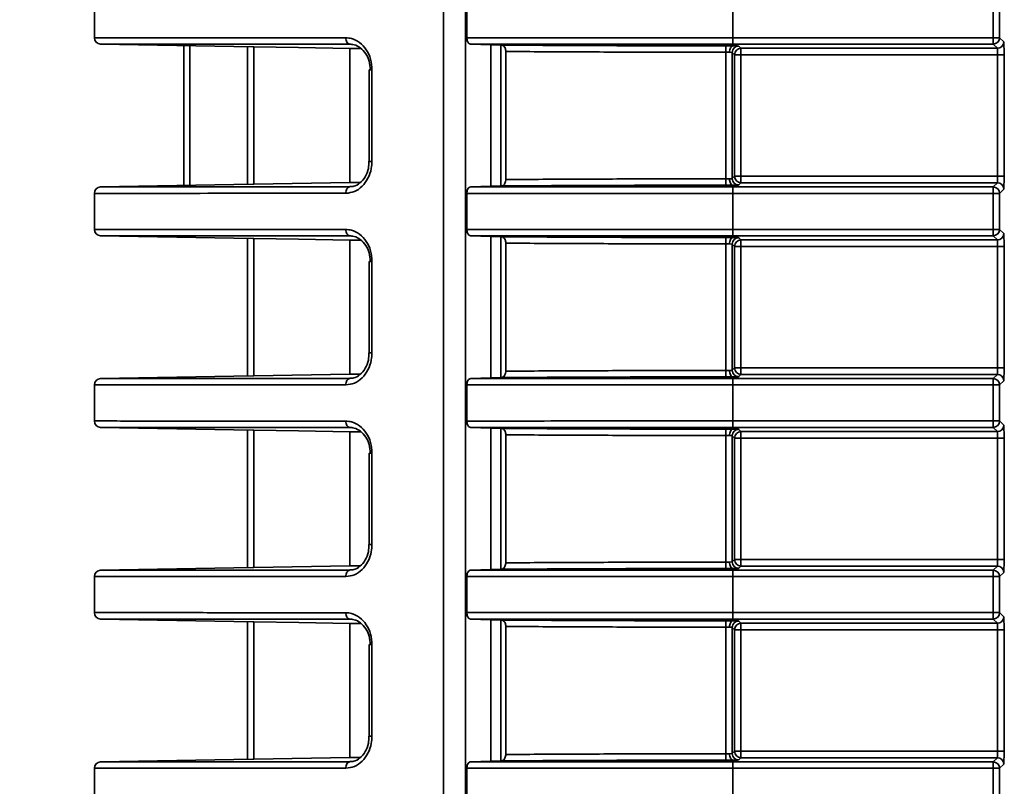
# Model space of a CAD drawing. Header units: millimetres. Extents: x 0 to 1118, y 0 to 864.
# Tile 53 of 250: x 77 to 86, y 480 to 488. Entities that reach past the tile are written whole.
import ezdxf

# ---------------------------------------------------------------- set-up
doc = ezdxf.new("R2010")
doc.units = ezdxf.units.MM
doc.styles.add('SLDTEXTSTYLE0', font='TXT', dxfattribs={"width": 0.605})
doc.dimstyles.new('SLDDIMSTYLE3', dxfattribs={"dimtxt": 4.233333, "dimasz": 4.572, "dimexe": 0, "dimexo": 0.0625, "dimgap": 1.058333, "dimtad": 0, "dimtih": 1, "dimtoh": 1, "dimdec": 1, "dimlfac": 4, "dimrnd": 1e-09, "dimzin": 4, "dimdsep": 46, "dimtxsty": 'SLDTEXTSTYLE0', "dimsah": 1, "dimcen": 0.09, "dimadec": 0, "dimazin": 1, "dimtfac": 1, "dimtofl": 0, "dimtmove": 0, "dimatfit": 3, "dimfxl": 1, "dimfrac": 2, "dimtolj": 1, "dimtzin": 12, "dimarcsym": 0})

# ---------------------------------------------------------------- blocks, each defined once
blk = doc.blocks.new('_D_12')
at = {"color": 7, "linetype": 'Continuous', "lineweight": 0}
for p, q in [((156.1682, 534.5674), (154.7129, 534.5674)), ((154.7129, 534.5674), (154.7129, 528.0704)), ((167.4864, 534.5674), (168.9416, 534.5674)), ((168.9416, 534.5674), (168.9416, 528.0704)), ((77.2975, 503.3869), (77.2975, 532.9191)), ((231.805, 451.8289), (231.805, 532.9191)), ((77.2975, 531.3189), (137.7365, 531.3189)), ((231.805, 531.3189), (171.366, 531.3189)), ((154.7129, 528.0704), (156.1682, 528.0704)), ((168.9416, 528.0704), (167.4864, 528.0704))]:
    blk.add_line(p, q, dxfattribs=at)
at = {"color": 7, "linetype": 'Continuous', "lineweight": 18}
for points in [[(77.2975, 531.3189), (81.8695, 530.5569), (81.8695, 532.0809)], [(231.805, 531.3189), (227.233, 532.0809), (227.233, 530.5569)]]:
    blk.add_solid(points, dxfattribs=at)
at = {"color": 7, "linetype": 'Continuous', "lineweight": 18, "char_height": 4.23333, "attachment_point": 1, "style": 'SLDTEXTSTYLE0'}
for s, insert in [('618.0', (138.7057, 533.5274)), ('24.3', (156.1682, 533.5274))]:
    blk.add_mtext(s, dxfattribs=dict(at, insert=insert))
blk = doc.blocks.new('_D_13')
at = {"color": 7, "linetype": 'Continuous', "lineweight": 0}
for p, q in [((85.0436, 497.0242), (48.5948, 497.0242)), ((50.195, 497.0242), (50.195, 476.8678)), ((57.7944, 475.8977), (56.3392, 475.8977)), ((56.3392, 475.8977), (56.3392, 469.4007)), ((65.8789, 475.8977), (67.3341, 475.8977)), ((67.3341, 475.8977), (67.3341, 469.4007)), ((56.3392, 469.4007), (57.7944, 469.4007)), ((67.3341, 469.4007), (65.8789, 469.4007)), ((50.195, 448.2742), (50.195, 468.4306)), ((85.0436, 448.2742), (48.5948, 448.2742))]:
    blk.add_line(p, q, dxfattribs=at)
at = {"color": 7, "linetype": 'Continuous', "lineweight": 18}
for points in [[(50.195, 497.0242), (49.433, 492.4522), (50.957, 492.4522)], [(50.195, 448.2742), (50.957, 452.8462), (49.433, 452.8462)]]:
    blk.add_solid(points, dxfattribs=at)
at = {"color": 7, "linetype": 'Continuous', "lineweight": 18, "char_height": 4.23333, "attachment_point": 1, "style": 'SLDTEXTSTYLE0'}
for s, insert in [('3X', (31.6006, 474.8578)), ('195.0', (40.3319, 474.8578)), ('7.7', (57.7944, 474.8578))]:
    blk.add_mtext(s, dxfattribs=dict(at, insert=insert))

msp = doc.modelspace()

# ---------------------------------------------------------------- linework, layer by layer
at = {"color": 7, "linetype": 'Continuous', "lineweight": 35}
for p, q in [((80.7147, 501.7867), (80.7147, 445.8492)), ((80.9298, 445.8361), (80.9298, 501.0976)), ((77.2975, 487.4731), (77.2975, 487.8253)), ((80.9427, 487.473), (80.9427, 487.8254)), ((83.5475, 487.8253), (83.5475, 487.4731)), ((86.0946, 487.4731), (86.0946, 487.8253)), ((86.1571, 487.8253), (86.1571, 487.4731)), ((83.5475, 487.4106), (83.5475, 487.4731)), ((83.5475, 487.4731), (86.0946, 487.4731)), ((86.0946, 487.4106), (86.0946, 487.4731)), ((86.0946, 487.4731), (86.1571, 487.4731)), ((86.1571, 487.4731), (86.1986, 487.4316)), ((77.3589, 487.4106), (78.8484, 487.3846)), ((78.7975, 486.0379), (78.7975, 487.3855)), ((78.8484, 487.3846), (78.8589, 487.3844)), ((78.8589, 487.3844), (78.8589, 486.039)), ((79.9061, 487.3673), (79.7975, 487.3681)), ((79.7975, 487.3681), (79.7975, 486.0553)), ((80.9785, 487.4105), (81.2811, 487.4008)), ((81.1777, 486.0193), (81.1777, 487.4041)), ((81.2768, 487.4009), (81.2768, 486.0225)), ((81.3241, 486.0854), (81.3241, 487.338)), ((83.4788, 487.3933), (83.4788, 487.3309)), ((83.5475, 487.4106), (83.5475, 487.393)), ((86.0946, 487.4106), (83.5475, 487.4106)), ((83.6038, 487.3912), (83.6259, 487.3691)), ((83.6259, 487.3691), (86.1361, 487.3691)), ((83.6259, 487.3066), (83.6259, 487.3691)), ((86.1361, 487.3691), (86.0946, 487.4106)), ((83.4788, 486.0925), (83.4788, 487.3309)), ((83.5413, 487.3287), (83.5413, 486.0947)), ((83.5634, 487.3066), (83.5413, 487.3287)), ((83.5634, 486.1168), (83.5634, 487.3066)), ((83.6259, 487.3066), (83.5634, 487.3066)), ((83.6259, 487.3066), (83.6259, 486.1168)), ((86.1383, 487.3066), (83.6259, 487.3066)), ((86.2008, 487.3066), (86.1383, 487.3066)), ((86.1383, 486.1168), (86.1383, 487.3066)), ((86.2008, 487.3066), (86.2008, 486.1168)), ((79.9874, 487.1599), (79.9874, 486.2634)), ((79.9874, 487.1599), (80.0145, 487.1599)), ((80.0145, 487.1599), (80.0145, 486.2634)), ((79.9874, 486.2634), (80.0145, 486.2634)), ((83.4788, 486.0301), (83.4788, 486.0925)), ((83.5413, 486.0947), (83.5634, 486.1168)), ((83.6259, 486.1168), (83.5634, 486.1168)), ((83.6259, 486.0543), (83.6259, 486.1168)), ((83.6259, 486.1168), (86.1383, 486.1168)), ((86.2008, 486.1168), (86.1383, 486.1168)), ((78.8484, 486.0388), (77.3589, 486.0128)), ((78.8589, 486.039), (78.8484, 486.0388)), ((79.7975, 486.0553), (78.8589, 486.039)), ((81.2811, 486.0226), (80.9785, 486.0129)), ((83.5475, 486.0304), (83.5475, 486.0128)), ((83.5475, 485.9503), (83.5475, 486.0128)), ((83.5475, 486.0128), (86.0946, 486.0128)), ((83.6259, 486.0543), (83.6038, 486.0322)), ((86.1361, 486.0543), (83.6259, 486.0543)), ((86.0946, 486.0128), (86.1361, 486.0543)), ((86.0946, 485.9503), (86.0946, 486.0128)), ((86.1986, 485.9918), (86.1571, 485.9503)), ((77.2975, 485.5981), (77.2975, 485.9503)), ((80.9427, 485.598), (80.9427, 485.9504)), ((83.5475, 485.9503), (83.5475, 485.5981)), ((86.0946, 485.9503), (83.5475, 485.9503)), ((86.0946, 485.5981), (86.0946, 485.9503)), ((86.0946, 485.9503), (86.1571, 485.9503)), ((86.1571, 485.9503), (86.1571, 485.5981)), ((77.3589, 485.5356), (78.8484, 485.5096)), ((78.7975, 484.1629), (78.7975, 485.5105)), ((78.8484, 485.5096), (78.8589, 485.5094)), ((78.8589, 485.5094), (78.8589, 484.164)), ((80.9785, 485.5355), (81.2811, 485.5258)), ((81.1777, 484.1443), (81.1777, 485.5291)), ((81.2768, 485.5259), (81.2768, 484.1475)), ((83.4788, 485.5183), (83.4788, 485.4559)), ((83.5475, 485.5356), (83.5475, 485.5981)), ((83.5475, 485.5981), (86.0946, 485.5981)), ((83.5475, 485.5356), (83.5475, 485.518)), ((86.0946, 485.5356), (83.5475, 485.5356)), ((83.6038, 485.5162), (83.6259, 485.4941)), ((86.0946, 485.5356), (86.0946, 485.5981)), ((86.0946, 485.5981), (86.1571, 485.5981)), ((86.1361, 485.4941), (86.0946, 485.5356)), ((86.1571, 485.5981), (86.1986, 485.5566)), ((79.9061, 485.4923), (79.7975, 485.4931)), ((79.7975, 485.4931), (79.7975, 484.1803)), ((81.3241, 484.2104), (81.3241, 485.463)), ((83.4788, 484.2175), (83.4788, 485.4559)), ((83.5413, 485.4537), (83.5413, 484.2197)), ((83.5634, 485.4316), (83.5413, 485.4537)), ((83.5634, 484.2418), (83.5634, 485.4316)), ((83.6259, 485.4316), (83.5634, 485.4316)), ((83.6259, 485.4941), (86.1361, 485.4941)), ((83.6259, 485.4316), (83.6259, 485.4941)), ((86.1383, 485.4316), (83.6259, 485.4316)), ((83.6259, 485.4316), (83.6259, 484.2418)), ((86.2008, 485.4316), (86.1383, 485.4316)), ((86.1383, 484.2418), (86.1383, 485.4316)), ((86.2008, 485.4316), (86.2008, 484.2418)), ((79.9874, 485.2849), (79.9874, 484.3884)), ((79.9874, 485.2849), (80.0145, 485.2849)), ((80.0145, 485.2849), (80.0145, 484.3884)), ((79.9874, 484.3884), (80.0145, 484.3884)), ((78.8484, 484.1638), (77.3589, 484.1378)), ((78.8589, 484.164), (78.8484, 484.1638)), ((79.7975, 484.1803), (78.8589, 484.164)), ((83.4788, 484.1551), (83.4788, 484.2175)), ((83.5413, 484.2197), (83.5634, 484.2418)), ((83.5475, 484.1554), (83.5475, 484.1378)), ((83.6259, 484.2418), (83.5634, 484.2418)), ((83.6259, 484.1793), (83.6038, 484.1572)), ((83.6259, 484.1793), (83.6259, 484.2418)), ((83.6259, 484.2418), (86.1383, 484.2418)), ((86.1361, 484.1793), (83.6259, 484.1793)), ((86.0946, 484.1378), (86.1361, 484.1793)), ((86.2008, 484.2418), (86.1383, 484.2418)), ((77.2975, 483.7231), (77.2975, 484.0753)), ((80.9427, 483.723), (80.9427, 484.0754)), ((81.2811, 484.1476), (80.9785, 484.1379)), ((83.5475, 484.0753), (83.5475, 484.1378)), ((83.5475, 484.1378), (86.0946, 484.1378)), ((83.5475, 484.0753), (83.5475, 483.7231)), ((86.0946, 484.0753), (83.5475, 484.0753)), ((86.0946, 484.0753), (86.0946, 484.1378)), ((86.0946, 483.7231), (86.0946, 484.0753)), ((86.0946, 484.0753), (86.1571, 484.0753)), ((86.1986, 484.1168), (86.1571, 484.0753)), ((86.1571, 484.0753), (86.1571, 483.7231)), ((83.5475, 483.6606), (83.5475, 483.7231)), ((83.5475, 483.7231), (86.0946, 483.7231)), ((86.0946, 483.6606), (86.0946, 483.7231)), ((86.0946, 483.7231), (86.1571, 483.7231)), ((86.1571, 483.7231), (86.1986, 483.6816)), ((77.3589, 483.6606), (78.8484, 483.6346)), ((78.7975, 482.2879), (78.7975, 483.6355)), ((78.8484, 483.6346), (78.8589, 483.6344)), ((78.8589, 483.6344), (78.8589, 482.289)), ((79.9061, 483.6173), (79.7975, 483.6181)), ((79.7975, 483.6181), (79.7975, 482.3053)), ((80.9785, 483.6605), (81.2811, 483.6508)), ((81.1777, 482.2693), (81.1777, 483.6541)), ((81.2768, 483.6509), (81.2768, 482.2725)), ((81.3241, 482.3354), (81.3241, 483.588)), ((83.4788, 483.6433), (83.4788, 483.5809)), ((83.4788, 482.3425), (83.4788, 483.5809)), ((83.5413, 483.5787), (83.5413, 482.3447)), ((83.5634, 483.5566), (83.5413, 483.5787)), ((83.5475, 483.6606), (83.5475, 483.643)), ((86.0946, 483.6606), (83.5475, 483.6606)), ((83.6038, 483.6412), (83.6259, 483.6191)), ((83.6259, 483.6191), (86.1361, 483.6191)), ((83.6259, 483.5566), (83.6259, 483.6191)), ((86.1361, 483.6191), (86.0946, 483.6606)), ((83.5634, 482.3668), (83.5634, 483.5566)), ((83.6259, 483.5566), (83.5634, 483.5566)), ((83.6259, 483.5566), (83.6259, 482.3668)), ((86.1383, 483.5566), (83.6259, 483.5566)), ((86.2008, 483.5566), (86.1383, 483.5566)), ((86.1383, 482.3668), (86.1383, 483.5566)), ((86.2008, 483.5566), (86.2008, 482.3668)), ((79.9874, 483.4099), (79.9874, 482.5134)), ((79.9874, 483.4099), (80.0145, 483.4099)), ((80.0145, 483.4099), (80.0145, 482.5134)), ((79.9874, 482.5134), (80.0145, 482.5134)), ((83.4788, 482.2801), (83.4788, 482.3425)), ((83.5413, 482.3447), (83.5634, 482.3668)), ((83.6259, 482.3668), (83.5634, 482.3668)), ((83.6259, 482.3043), (83.6259, 482.3668)), ((83.6259, 482.3668), (86.1383, 482.3668)), ((86.2008, 482.3668), (86.1383, 482.3668)), ((78.8484, 482.2888), (77.3589, 482.2628)), ((78.8589, 482.289), (78.8484, 482.2888)), ((79.7975, 482.3053), (78.8589, 482.289)), ((81.2811, 482.2726), (80.9785, 482.2629)), ((83.5475, 482.2804), (83.5475, 482.2628)), ((83.5475, 482.2003), (83.5475, 482.2628)), ((83.5475, 482.2628), (86.0946, 482.2628)), ((83.6259, 482.3043), (83.6038, 482.2822)), ((86.1361, 482.3043), (83.6259, 482.3043)), ((86.0946, 482.2628), (86.1361, 482.3043)), ((86.0946, 482.2003), (86.0946, 482.2628)), ((86.1986, 482.2418), (86.1571, 482.2003)), ((77.2975, 481.8481), (77.2975, 482.2003)), ((80.9427, 481.848), (80.9427, 482.2004)), ((83.5475, 482.2003), (83.5475, 481.8481)), ((86.0946, 482.2003), (83.5475, 482.2003)), ((86.0946, 481.8481), (86.0946, 482.2003)), ((86.0946, 482.2003), (86.1571, 482.2003)), ((86.1571, 482.2003), (86.1571, 481.8481)), ((83.5475, 481.7856), (83.5475, 481.8481)), ((83.5475, 481.8481), (86.0946, 481.8481)), ((86.0946, 481.7856), (86.0946, 481.8481)), ((86.0946, 481.8481), (86.1571, 481.8481)), ((86.1571, 481.8481), (86.1986, 481.8066)), ((77.3589, 481.7856), (78.8484, 481.7596)), ((78.7975, 480.4129), (78.7975, 481.7605)), ((78.8484, 481.7596), (78.8589, 481.7594)), ((78.8589, 481.7594), (78.8589, 480.414)), ((80.9785, 481.7855), (81.2811, 481.7758)), ((81.1777, 480.3943), (81.1777, 481.7791)), ((81.2768, 481.7759), (81.2768, 480.3975)), ((83.4788, 481.7683), (83.4788, 481.7059)), ((83.5475, 481.7856), (83.5475, 481.768)), ((86.0946, 481.7856), (83.5475, 481.7856)), ((83.6038, 481.7662), (83.6259, 481.7441)), ((86.1361, 481.7441), (86.0946, 481.7856)), ((79.9061, 481.7423), (79.7975, 481.7431)), ((79.7975, 481.7431), (79.7975, 480.4303)), ((81.3241, 480.4604), (81.3241, 481.713)), ((83.4788, 480.4675), (83.4788, 481.7059)), ((83.5413, 481.7037), (83.5413, 480.4697)), ((83.5634, 481.6816), (83.5413, 481.7037)), ((83.5634, 480.4918), (83.5634, 481.6816)), ((83.6259, 481.6816), (83.5634, 481.6816)), ((83.6259, 481.7441), (86.1361, 481.7441)), ((83.6259, 481.6816), (83.6259, 481.7441)), ((86.1383, 481.6816), (83.6259, 481.6816)), ((83.6259, 481.6816), (83.6259, 480.4918)), ((86.2008, 481.6816), (86.1383, 481.6816)), ((86.1383, 480.4918), (86.1383, 481.6816)), ((86.2008, 481.6816), (86.2008, 480.4918)), ((79.9874, 481.5349), (79.9874, 480.6384)), ((79.9874, 481.5349), (80.0145, 481.5349)), ((80.0145, 481.5349), (80.0145, 480.6384)), ((79.9874, 480.6384), (80.0145, 480.6384)), ((78.8484, 480.4138), (77.3589, 480.3878)), ((78.8589, 480.414), (78.8484, 480.4138)), ((79.7975, 480.4303), (78.8589, 480.414)), ((81.2811, 480.3976), (80.9785, 480.3879)), ((83.4788, 480.4051), (83.4788, 480.4675)), ((83.5413, 480.4697), (83.5634, 480.4918)), ((83.5475, 480.4054), (83.5475, 480.3878)), ((83.6259, 480.4918), (83.5634, 480.4918)), ((83.6259, 480.4293), (83.6038, 480.4072)), ((83.6259, 480.4293), (83.6259, 480.4918)), ((83.6259, 480.4918), (86.1383, 480.4918)), ((86.1361, 480.4293), (83.6259, 480.4293)), ((86.0946, 480.3878), (86.1361, 480.4293)), ((86.2008, 480.4918), (86.1383, 480.4918)), ((77.2975, 479.9731), (77.2975, 480.3253)), ((80.9427, 479.973), (80.9427, 480.3254)), ((83.5475, 480.3253), (83.5475, 480.3878)), ((83.5475, 480.3878), (86.0946, 480.3878)), ((83.5475, 480.3253), (83.5475, 479.9731)), ((86.0946, 480.3253), (83.5475, 480.3253)), ((86.0946, 480.3253), (86.0946, 480.3878)), ((86.0946, 479.9731), (86.0946, 480.3253)), ((86.0946, 480.3253), (86.1571, 480.3253)), ((86.1986, 480.3668), (86.1571, 480.3253)), ((86.1571, 480.3253), (86.1571, 479.9731))]:
    msp.add_line(p, q, dxfattribs=at)
at = {"color": 7, "linetype": 'Continuous', "lineweight": 35, "flags": 128}
for points in [[(79.7959, 487.41), (79.7887, 487.4115), (79.7817, 487.4152), (79.7754, 487.4211), (79.7698, 487.4289), (79.7653, 487.4383), (79.7619, 487.4489), (79.7598, 487.4605), (79.7591, 487.4724)], [(78.8589, 487.3844), (79.2967, 487.3768), (79.7975, 487.3681)], [(83.5475, 487.393), (83.5409, 487.3916), (83.5345, 487.388), (83.5286, 487.3821), (83.5234, 487.3744), (83.5191, 487.3649), (83.5159, 487.3542), (83.5139, 487.3426), (83.5132, 487.3305)], [(83.5475, 486.0304), (83.5409, 486.0318), (83.5345, 486.0354), (83.5286, 486.0413), (83.5234, 486.049), (83.5191, 486.0585), (83.5159, 486.0692), (83.5139, 486.0808), (83.5132, 486.0929)], [(79.7959, 486.0134), (79.7887, 486.0119), (79.7817, 486.0082), (79.7754, 486.0023), (79.7698, 485.9945), (79.7653, 485.9851), (79.7619, 485.9745), (79.7598, 485.9629), (79.7591, 485.951)], [(78.8589, 485.5094), (79.2967, 485.5018), (79.7975, 485.4931)], [(79.7959, 485.535), (79.7887, 485.5365), (79.7817, 485.5402), (79.7754, 485.5461), (79.7698, 485.5539), (79.7653, 485.5633), (79.7619, 485.5739), (79.7598, 485.5855), (79.7591, 485.5974)], [(83.5475, 485.518), (83.5409, 485.5166), (83.5345, 485.513), (83.5286, 485.5071), (83.5234, 485.4994), (83.5191, 485.4899), (83.5159, 485.4792), (83.5139, 485.4676), (83.5132, 485.4555)], [(83.5475, 484.1554), (83.5409, 484.1568), (83.5345, 484.1604), (83.5286, 484.1663), (83.5234, 484.174), (83.5191, 484.1835), (83.5159, 484.1942), (83.5139, 484.2058), (83.5132, 484.2179)], [(79.7959, 484.1384), (79.7887, 484.1369), (79.7817, 484.1332), (79.7754, 484.1273), (79.7698, 484.1195), (79.7653, 484.1101), (79.7619, 484.0995), (79.7598, 484.0879), (79.7591, 484.076)], [(79.7959, 483.66), (79.7887, 483.6615), (79.7817, 483.6652), (79.7754, 483.6711), (79.7698, 483.6789), (79.7653, 483.6883), (79.7619, 483.6989), (79.7598, 483.7105), (79.7591, 483.7224)], [(78.8589, 483.6344), (79.2967, 483.6268), (79.7975, 483.6181)], [(83.5475, 483.643), (83.5409, 483.6416), (83.5345, 483.638), (83.5286, 483.6321), (83.5234, 483.6244), (83.5191, 483.6149), (83.5159, 483.6042), (83.5139, 483.5926), (83.5132, 483.5805)], [(83.5475, 482.2804), (83.5409, 482.2818), (83.5345, 482.2854), (83.5286, 482.2913), (83.5234, 482.299), (83.5191, 482.3085), (83.5159, 482.3192), (83.5139, 482.3308), (83.5132, 482.3429)], [(79.7959, 482.2634), (79.7887, 482.2619), (79.7817, 482.2582), (79.7754, 482.2523), (79.7698, 482.2445), (79.7653, 482.2351), (79.7619, 482.2245), (79.7598, 482.2129), (79.7591, 482.201)], [(79.7959, 481.785), (79.7887, 481.7865), (79.7817, 481.7902), (79.7754, 481.7961), (79.7698, 481.8039), (79.7653, 481.8133), (79.7619, 481.8239), (79.7598, 481.8355), (79.7591, 481.8474)], [(78.8589, 481.7594), (79.2973, 481.7518), (79.7975, 481.7431)], [(83.5475, 481.768), (83.5409, 481.7666), (83.5345, 481.763), (83.5286, 481.7571), (83.5234, 481.7494), (83.5191, 481.7399), (83.5159, 481.7292), (83.5139, 481.7176), (83.5132, 481.7055)], [(83.5475, 480.4054), (83.5409, 480.4068), (83.5345, 480.4104), (83.5286, 480.4163), (83.5234, 480.424), (83.5191, 480.4335), (83.5159, 480.4442), (83.5139, 480.4558), (83.5132, 480.4679)], [(79.7959, 480.3884), (79.7887, 480.3869), (79.7817, 480.3832), (79.7754, 480.3773), (79.7698, 480.3695), (79.7653, 480.3601), (79.7619, 480.3495), (79.7598, 480.3379), (79.7591, 480.326)]]:
    msp.add_lwpolyline(points, dxfattribs=at)
at = {"color": 7, "linetype": 'Continuous', "lineweight": 35}
for centre, start, end in [((77.36, 487.4731), 180, 269), ((86.0946, 487.4731), 270.02044, 359.97956), ((86.1361, 487.4316), 270.02044, 359.97956), ((83.6038, 487.3287), 90.02044, 179.97956), ((83.6259, 487.3066), 90.02044, 179.97956), ((83.6038, 486.0947), 180.02044, 269.97956), ((83.6259, 486.1168), 180.02044, 269.97956), ((77.36, 485.9503), 91, 180), ((86.0946, 485.9503), 0.02044, 89.97956), ((86.1361, 485.9918), 0.02044, 89.97956), ((77.36, 485.5981), 180, 269), ((83.6038, 485.4537), 90.02044, 179.97956), ((86.0946, 485.5981), 270.02044, 359.97956), ((86.1361, 485.5566), 270.02044, 359.97956), ((83.6259, 485.4316), 90.02044, 179.97956), ((83.6038, 484.2197), 180.02044, 269.97956), ((83.6259, 484.2418), 180.02044, 269.97956), ((86.1361, 484.1168), 0.02044, 89.97956), ((77.36, 484.0753), 91, 180), ((86.0946, 484.0753), 0.02044, 89.97956), ((77.36, 483.7231), 180, 269), ((86.0946, 483.7231), 270.02044, 359.97956), ((86.1361, 483.6816), 270.02044, 359.97956), ((83.6038, 483.5787), 90.02044, 179.97956), ((83.6259, 483.5566), 90.02044, 179.97956), ((83.6038, 482.3447), 180.02044, 269.97956), ((83.6259, 482.3668), 180.02044, 269.97956), ((77.36, 482.2003), 91, 180), ((86.0946, 482.2003), 0.02044, 89.97956), ((86.1361, 482.2418), 0.02044, 89.97956), ((77.36, 481.8481), 180, 269), ((86.0946, 481.8481), 270.02044, 359.97956), ((83.6038, 481.7037), 90.02044, 179.97956), ((86.1361, 481.8066), 270.02044, 359.97956), ((83.6259, 481.6816), 90.02044, 179.97956), ((83.6038, 480.4697), 180.02044, 269.97956), ((83.6259, 480.4918), 180.02044, 269.97956), ((86.1361, 480.3668), 0.02044, 89.97956), ((77.36, 480.3253), 91, 180), ((86.0946, 480.3253), 0.02044, 89.97956)]:
    msp.add_arc(centre, 0.0625, start, end, dxfattribs=at)
for centre, major_axis, ratio, start_param, end_param in [((86.1986, 487.3066), (0, 0.125), 0.017455, 4.712389, 6.265732), ((83.4788, 487.3912), (0.125, 0), 0.017455, 0.017453, 0.98898), ((86.1361, 487.3066), (0, 0.0625), 0.03491, 4.712389, 6.265732), ((83.4788, 487.3287), (0.0625, 0), 0.03491, 0.017453, 0.98898), ((83.4788, 486.0947), (0.0625, 0), 0.03491, 5.294205, 6.265732), ((86.1361, 486.1168), (0, 0.0625), 0.03491, 3.159046, 4.712389), ((86.1986, 486.1168), (0, 0.125), 0.017455, 3.159046, 4.712389), ((83.4788, 486.0322), (0.125, 0), 0.017455, 5.294205, 6.265732), ((83.4788, 485.5162), (0.125, 0), 0.017455, 0.017453, 0.98898), ((86.1986, 485.4316), (0, 0.125), 0.017455, 4.712389, 6.265732), ((83.4788, 485.4537), (0.0625, 0), 0.03491, 0.017453, 0.98898), ((86.1361, 485.4316), (0, 0.0625), 0.03491, 4.712389, 6.265732), ((83.4788, 484.2197), (0.0625, 0), 0.03491, 5.294205, 6.265732), ((83.4788, 484.1572), (0.125, 0), 0.017455, 5.294205, 6.265732), ((86.1361, 484.2418), (0, 0.0625), 0.03491, 3.159046, 4.712389), ((86.1986, 484.2418), (0, 0.125), 0.017455, 3.159046, 4.712389), ((86.1986, 483.5566), (0, 0.125), 0.017455, 4.712389, 6.265732), ((83.4788, 483.5787), (0.0625, 0), 0.03491, 0.017453, 0.98898), ((83.4788, 483.6412), (0.125, 0), 0.017455, 0.017453, 0.98898), ((86.1361, 483.5566), (0, 0.0625), 0.03491, 4.712389, 6.265732), ((83.4788, 482.3447), (0.0625, 0), 0.03491, 5.294205, 6.265732), ((86.1361, 482.3668), (0, 0.0625), 0.03491, 3.159046, 4.712389), ((86.1986, 482.3668), (0, 0.125), 0.017455, 3.159046, 4.712389), ((83.4788, 482.2822), (0.125, 0), 0.017455, 5.294205, 6.265732), ((83.4788, 481.7662), (0.125, 0), 0.017455, 0.017453, 0.98898), ((86.1986, 481.6816), (0, 0.125), 0.017455, 4.712389, 6.265732), ((83.4788, 481.7037), (0.0625, 0), 0.03491, 0.017453, 0.98898), ((86.1361, 481.6816), (0, 0.0625), 0.03491, 4.712389, 6.265732), ((83.4788, 480.4697), (0.0625, 0), 0.03491, 5.294205, 6.265732), ((83.4788, 480.4072), (0.125, 0), 0.017455, 5.294205, 6.265732), ((86.1361, 480.4918), (0, 0.0625), 0.03491, 3.159046, 4.712389), ((86.1986, 480.4918), (0, 0.125), 0.017455, 3.159046, 4.712389)]:
    msp.add_ellipse(centre, major_axis=major_axis, ratio=ratio, start_param=start_param, end_param=end_param, dxfattribs=at)
for points, knots in [([(77.2975, 487.4731), (77.3135, 487.4731), (77.3459, 487.4731), (77.6088, 487.4731), (78.0293, 487.473), (78.5629, 487.4729), (79.1481, 487.4727), (79.5544, 487.4725), (79.7591, 487.4724)], [0, 0, 0, 0, 0.176962, 0.35883, 0.539613, 0.725638, 0.861726, 1, 1, 1, 1]), ([(79.7591, 487.4724), (79.7775, 487.4709), (79.8241, 487.4671), (79.8956, 487.4299), (79.961, 487.3593), (80.0059, 487.2655), (80.0117, 487.1951), (80.0145, 487.1599)], [0, 0, 0, 0, 0.141134, 0.356492, 0.571563, 0.786006, 1, 1, 1, 1]), ([(80.9427, 487.473), (81.0323, 487.473), (81.4385, 487.4731), (82.0873, 487.4731), (82.8751, 487.4731), (83.3264, 487.4731), (83.5475, 487.4731)], [0, 0, 0, 0, 0.109375, 0.495956, 0.753142, 1, 1, 1, 1]), ([(80.9785, 487.4105), (80.9744, 487.4114), (80.9661, 487.4131), (80.9552, 487.4245), (80.9471, 487.4409), (80.9432, 487.4582), (80.9429, 487.4691), (80.9427, 487.473)], [0, 0, 0, 0, 0.221869, 0.443802, 0.663872, 0.880404, 1, 1, 1, 1]), ([(79.7959, 487.41), (79.5949, 487.4101), (79.1928, 487.4102), (78.6158, 487.4104), (78.0874, 487.4105), (77.6676, 487.4106), (77.4163, 487.4106), (77.3589, 487.4106), (77.3589, 487.4106), (77.3589, 487.4106)], [0, 0, 0, 0, 0.137189, 0.274379, 0.45778, 0.641182, 0.82059, 0.999997, 1, 1, 1, 1]), ([(78.1725, 486.027), (78.1725, 486.0727), (78.1725, 486.164), (78.1725, 486.334), (78.1725, 486.5181), (78.1725, 486.7116), (78.1725, 486.9052), (78.1725, 487.0893), (78.1725, 487.2594), (78.1725, 487.3507), (78.1725, 487.3964)], [0, 0, 0, 0, 0.1251998, 0.2499901, 0.3750364, 0.4999986, 0.6248389, 0.7500071, 0.8747384, 1, 1, 1, 1]), ([(79.9987, 487.1599), (79.9963, 487.1881), (79.9915, 487.2443), (79.9557, 487.3193), (79.9037, 487.3759), (79.8471, 487.4057), (79.8104, 487.4088), (79.7959, 487.41)], [0, 0, 0, 0, 0.215032, 0.430055, 0.644976, 0.859537, 1, 1, 1, 1]), ([(83.5475, 487.4106), (83.5475, 487.4106), (83.3287, 487.4106), (82.8816, 487.4106), (82.1017, 487.4106), (81.4628, 487.4106), (81.0638, 487.4105), (80.9785, 487.4105)], [0, 0, 0, 0, 0.000006, 0.247902, 0.506176, 0.894395, 1, 1, 1, 1]), ([(81.2811, 487.4008), (81.3313, 487.4004), (81.6089, 487.3986), (82.114, 487.396), (82.7964, 487.3938), (83.2513, 487.3935), (83.4788, 487.3933)], [0, 0, 0, 0, 0.068438, 0.378955, 0.689476, 1, 1, 1, 1]), ([(81.3241, 487.338), (81.3238, 487.3441), (81.323, 487.3563), (81.3174, 487.3728), (81.3088, 487.3867), (81.2965, 487.3979), (81.2866, 487.3997), (81.2811, 487.4008)], [0, 0, 0, 0, 0.169955, 0.339424, 0.520668, 0.733557, 1, 1, 1, 1]), ([(83.4788, 487.3309), (83.2513, 487.331), (82.7963, 487.3314), (82.1137, 487.3335), (81.623, 487.336), (81.3598, 487.3377), (81.3241, 487.338)], [0, 0, 0, 0, 0.316778, 0.633556, 0.950335, 1, 1, 1, 1]), ([(83.4788, 487.3933), (83.4929, 487.3933), (83.5171, 487.3933), (83.539, 487.3931), (83.5475, 487.393), (83.5475, 487.393)], [0, 0, 0, 0, 0.579226, 0.999793, 1, 1, 1, 1]), ([(83.5132, 487.3305), (83.5087, 487.3306), (83.4981, 487.3308), (83.4859, 487.3308), (83.4788, 487.3309)], [0, 0, 0, 0, 0.420785, 1, 1, 1, 1]), ([(80.0145, 486.2634), (80.0133, 486.2402), (80.01, 486.1819), (79.9787, 486.094), (79.9203, 486.0149), (79.8438, 485.9613), (79.7874, 485.9544), (79.7591, 485.951)], [0, 0, 0, 0, 0.141717, 0.35566, 0.569846, 0.784702, 1, 1, 1, 1]), ([(79.985, 486.2637), (79.9844, 486.2404), (79.9832, 486.1863), (79.9508, 486.1095), (79.8988, 486.0482), (79.8436, 486.0153), (79.8099, 486.0173), (79.7971, 486.0181)], [0, 0, 0, 0, 0.17217, 0.398404, 0.626012, 0.857061, 1, 1, 1, 1]), ([(81.2811, 486.0226), (81.2872, 486.0239), (81.2983, 486.0261), (81.3116, 486.0398), (81.3203, 486.0572), (81.3238, 486.0733), (81.3241, 486.0829), (81.3241, 486.0854)], [0, 0, 0, 0, 0.294984, 0.534487, 0.731863, 0.930369, 1, 1, 1, 1]), ([(81.3241, 486.0854), (81.3598, 486.0856), (81.623, 486.0874), (82.1137, 486.0899), (82.7963, 486.092), (83.2513, 486.0924), (83.4788, 486.0925)], [0, 0, 0, 0, 0.049665, 0.366444, 0.683222, 1, 1, 1, 1]), ([(83.4788, 486.0925), (83.4839, 486.0926), (83.4961, 486.0926), (83.5069, 486.0928), (83.5132, 486.0929)], [0, 0, 0, 0, 0.420744, 1, 1, 1, 1]), ([(77.3589, 486.0128), (77.3589, 486.0128), (77.3589, 486.0128), (77.4163, 486.0128), (77.6676, 486.0128), (78.0874, 486.0129), (78.6158, 486.013), (79.1928, 486.0132), (79.5949, 486.0133), (79.7959, 486.0134)], [0, 0, 0, 0, 0.000003, 0.17941, 0.358818, 0.54222, 0.725621, 0.862811, 1, 1, 1, 1]), ([(79.9003, 486.0561), (79.8836, 486.0559), (79.8099, 486.0554), (79.8029, 486.0554), (79.7975, 486.0553)], [0, 0, 0, 0, 0.226634, 1, 1, 1, 1]), ([(80.9427, 485.9504), (80.9431, 485.9573), (80.9439, 485.9712), (80.9501, 485.9897), (80.9591, 486.0039), (80.9692, 486.0115), (80.9759, 486.0125), (80.9785, 486.0129)], [0, 0, 0, 0, 0.2129082, 0.425763, 0.6401537, 0.8578794, 1, 1, 1, 1]), ([(80.9785, 486.0129), (81.0638, 486.0129), (81.4628, 486.0128), (82.1017, 486.0128), (82.8816, 486.0128), (83.3287, 486.0128), (83.5475, 486.0128), (83.5475, 486.0128)], [0, 0, 0, 0, 0.105605, 0.493824, 0.752098, 0.999994, 1, 1, 1, 1]), ([(83.4788, 486.0301), (83.2513, 486.0299), (82.7964, 486.0295), (82.114, 486.0274), (81.6089, 486.0248), (81.3313, 486.023), (81.2811, 486.0226)], [0, 0, 0, 0, 0.310524, 0.621045, 0.931562, 1, 1, 1, 1]), ([(83.5475, 486.0304), (83.5475, 486.0304), (83.5358, 486.0303), (83.5132, 486.0301), (83.489, 486.0301), (83.4788, 486.0301)], [0, 0, 0, 0, 0.000207, 0.579247, 1, 1, 1, 1]), ([(79.7591, 485.951), (79.5575, 485.9509), (79.1512, 485.9507), (78.5719, 485.9505), (78.0342, 485.9504), (77.6151, 485.9503), (77.3475, 485.9503), (77.3143, 485.9503), (77.2975, 485.9503)], [0, 0, 0, 0, 0.136087, 0.274362, 0.455144, 0.64117, 0.818132, 1, 1, 1, 1]), ([(83.5475, 485.9503), (83.3264, 485.9503), (82.8751, 485.9503), (82.0873, 485.9503), (81.4385, 485.9503), (81.0323, 485.9504), (80.9427, 485.9504)], [0, 0, 0, 0, 0.246858, 0.504044, 0.890625, 1, 1, 1, 1]), ([(77.2975, 485.5981), (77.3135, 485.5981), (77.3459, 485.5981), (77.6088, 485.5981), (78.0293, 485.598), (78.5629, 485.5979), (79.1481, 485.5977), (79.5544, 485.5975), (79.7591, 485.5974)], [0, 0, 0, 0, 0.176962, 0.35883, 0.539613, 0.725638, 0.861726, 1, 1, 1, 1]), ([(79.7959, 485.535), (79.5949, 485.5351), (79.1928, 485.5352), (78.6158, 485.5354), (78.0874, 485.5355), (77.6676, 485.5356), (77.4163, 485.5356), (77.3589, 485.5356), (77.3589, 485.5356), (77.3589, 485.5356)], [0, 0, 0, 0, 0.137189, 0.274379, 0.45778, 0.641182, 0.82059, 0.999997, 1, 1, 1, 1]), ([(79.7591, 485.5974), (79.7775, 485.5959), (79.8241, 485.5921), (79.8956, 485.5549), (79.961, 485.4843), (80.0059, 485.3905), (80.0117, 485.3201), (80.0145, 485.2849)], [0, 0, 0, 0, 0.141134, 0.356492, 0.571563, 0.786006, 1, 1, 1, 1]), ([(79.9987, 485.2849), (79.9963, 485.3131), (79.9915, 485.3693), (79.9557, 485.4443), (79.9037, 485.5009), (79.8471, 485.5307), (79.8104, 485.5338), (79.7959, 485.535)], [0, 0, 0, 0, 0.215032, 0.430055, 0.644976, 0.859537, 1, 1, 1, 1]), ([(80.9427, 485.598), (81.0323, 485.598), (81.4385, 485.5981), (82.0873, 485.5981), (82.8751, 485.5981), (83.3264, 485.5981), (83.5475, 485.5981)], [0, 0, 0, 0, 0.109375, 0.495956, 0.753142, 1, 1, 1, 1]), ([(80.9785, 485.5355), (80.9744, 485.5364), (80.9661, 485.5381), (80.9552, 485.5495), (80.9471, 485.5659), (80.9432, 485.5832), (80.9429, 485.5941), (80.9427, 485.598)], [0, 0, 0, 0, 0.221869, 0.443802, 0.663872, 0.880404, 1, 1, 1, 1]), ([(83.5475, 485.5356), (83.5475, 485.5356), (83.3287, 485.5356), (82.8816, 485.5356), (82.1017, 485.5356), (81.4628, 485.5356), (81.0638, 485.5355), (80.9785, 485.5355)], [0, 0, 0, 0, 0.0000057, 0.2479024, 0.5061761, 0.8943954, 1, 1, 1, 1]), ([(81.2811, 485.5258), (81.3313, 485.5254), (81.6089, 485.5236), (82.114, 485.521), (82.7964, 485.5188), (83.2513, 485.5185), (83.4788, 485.5183)], [0, 0, 0, 0, 0.068438, 0.378955, 0.689476, 1, 1, 1, 1]), ([(81.3241, 485.463), (81.3238, 485.4691), (81.323, 485.4813), (81.3174, 485.4978), (81.3088, 485.5117), (81.2965, 485.5229), (81.2866, 485.5247), (81.2811, 485.5258)], [0, 0, 0, 0, 0.169955, 0.339424, 0.520668, 0.733557, 1, 1, 1, 1]), ([(83.4788, 485.5183), (83.4929, 485.5183), (83.5171, 485.5183), (83.539, 485.5181), (83.5475, 485.518), (83.5475, 485.518)], [0, 0, 0, 0, 0.579226, 0.999793, 1, 1, 1, 1]), ([(83.4788, 485.4559), (83.2513, 485.456), (82.7963, 485.4564), (82.1137, 485.4585), (81.623, 485.461), (81.3598, 485.4627), (81.3241, 485.463)], [0, 0, 0, 0, 0.316778, 0.633556, 0.950335, 1, 1, 1, 1]), ([(83.5132, 485.4555), (83.5087, 485.4556), (83.4981, 485.4558), (83.4859, 485.4558), (83.4788, 485.4559)], [0, 0, 0, 0, 0.420785, 1, 1, 1, 1]), ([(80.0145, 484.3884), (80.0133, 484.3652), (80.01, 484.3069), (79.9787, 484.219), (79.9203, 484.1399), (79.8438, 484.0863), (79.7874, 484.0794), (79.7591, 484.076)], [0, 0, 0, 0, 0.141717, 0.35566, 0.569846, 0.784702, 1, 1, 1, 1]), ([(79.985, 484.3887), (79.9844, 484.3654), (79.9832, 484.3113), (79.9508, 484.2345), (79.8988, 484.1732), (79.8436, 484.1403), (79.8099, 484.1423), (79.7971, 484.1431)], [0, 0, 0, 0, 0.17217, 0.398404, 0.626012, 0.857061, 1, 1, 1, 1]), ([(79.9003, 484.1811), (79.8836, 484.1809), (79.8099, 484.1804), (79.8029, 484.1804), (79.7975, 484.1803)], [0, 0, 0, 0, 0.2266344, 1, 1, 1, 1]), ([(81.2811, 484.1476), (81.2872, 484.1489), (81.2983, 484.1511), (81.3116, 484.1648), (81.3203, 484.1822), (81.3238, 484.1983), (81.3241, 484.2079), (81.3241, 484.2104)], [0, 0, 0, 0, 0.2949836, 0.5344868, 0.7318633, 0.9303687, 1, 1, 1, 1]), ([(83.4788, 484.1551), (83.2513, 484.1549), (82.7964, 484.1545), (82.114, 484.1524), (81.6089, 484.1498), (81.3313, 484.148), (81.2811, 484.1476)], [0, 0, 0, 0, 0.310524, 0.621045, 0.931562, 1, 1, 1, 1]), ([(81.3241, 484.2104), (81.3598, 484.2106), (81.623, 484.2124), (82.1137, 484.2149), (82.7963, 484.217), (83.2513, 484.2174), (83.4788, 484.2175)], [0, 0, 0, 0, 0.049665, 0.366444, 0.683222, 1, 1, 1, 1]), ([(83.4788, 484.2175), (83.4839, 484.2176), (83.4961, 484.2176), (83.5069, 484.2178), (83.5132, 484.2179)], [0, 0, 0, 0, 0.420744, 1, 1, 1, 1]), ([(83.5475, 484.1554), (83.5475, 484.1554), (83.5358, 484.1553), (83.5132, 484.1551), (83.489, 484.1551), (83.4788, 484.1551)], [0, 0, 0, 0, 0.000207, 0.579247, 1, 1, 1, 1]), ([(79.7591, 484.076), (79.5575, 484.0759), (79.1512, 484.0757), (78.5719, 484.0755), (78.0342, 484.0754), (77.6151, 484.0753), (77.3475, 484.0753), (77.3143, 484.0753), (77.2975, 484.0753)], [0, 0, 0, 0, 0.136087, 0.274362, 0.455144, 0.64117, 0.818132, 1, 1, 1, 1]), ([(77.3589, 484.1378), (77.3589, 484.1378), (77.3589, 484.1378), (77.4163, 484.1378), (77.6676, 484.1378), (78.0874, 484.1379), (78.6158, 484.138), (79.1928, 484.1382), (79.5949, 484.1383), (79.7959, 484.1384)], [0, 0, 0, 0, 0.000003, 0.17941, 0.358818, 0.54222, 0.725621, 0.862811, 1, 1, 1, 1]), ([(80.9427, 484.0754), (80.9431, 484.0823), (80.9439, 484.0962), (80.9501, 484.1147), (80.9591, 484.1289), (80.9692, 484.1365), (80.9759, 484.1375), (80.9785, 484.1379)], [0, 0, 0, 0, 0.212908, 0.425763, 0.640154, 0.857879, 1, 1, 1, 1]), ([(83.5475, 484.0753), (83.3264, 484.0753), (82.8751, 484.0753), (82.0873, 484.0753), (81.4385, 484.0753), (81.0323, 484.0754), (80.9427, 484.0754)], [0, 0, 0, 0, 0.2468581, 0.5040435, 0.8906246, 1, 1, 1, 1]), ([(80.9785, 484.1379), (81.0638, 484.1379), (81.4628, 484.1378), (82.1017, 484.1378), (82.8816, 484.1378), (83.3287, 484.1378), (83.5475, 484.1378), (83.5475, 484.1378)], [0, 0, 0, 0, 0.105605, 0.493824, 0.752098, 0.999994, 1, 1, 1, 1]), ([(77.2975, 483.7231), (77.3135, 483.7231), (77.3459, 483.7231), (77.6088, 483.7231), (78.0293, 483.723), (78.5629, 483.7229), (79.1481, 483.7227), (79.5544, 483.7225), (79.7591, 483.7224)], [0, 0, 0, 0, 0.176962, 0.35883, 0.539613, 0.725638, 0.861726, 1, 1, 1, 1]), ([(79.7591, 483.7224), (79.7775, 483.7209), (79.8241, 483.7171), (79.8956, 483.6799), (79.961, 483.6093), (80.0059, 483.5155), (80.0117, 483.4451), (80.0145, 483.4099)], [0, 0, 0, 0, 0.141134, 0.356492, 0.571563, 0.786006, 1, 1, 1, 1]), ([(80.9427, 483.723), (81.0323, 483.723), (81.4385, 483.7231), (82.0873, 483.7231), (82.8751, 483.7231), (83.3264, 483.7231), (83.5475, 483.7231)], [0, 0, 0, 0, 0.1093754, 0.4959565, 0.7531419, 1, 1, 1, 1]), ([(80.9785, 483.6605), (80.9744, 483.6614), (80.9661, 483.6631), (80.9552, 483.6745), (80.9471, 483.6909), (80.9432, 483.7082), (80.9429, 483.7191), (80.9427, 483.723)], [0, 0, 0, 0, 0.221869, 0.443802, 0.663872, 0.880404, 1, 1, 1, 1]), ([(79.7959, 483.66), (79.5949, 483.6601), (79.1928, 483.6602), (78.6158, 483.6604), (78.0874, 483.6605), (77.6676, 483.6606), (77.4163, 483.6606), (77.3589, 483.6606), (77.3589, 483.6606), (77.3589, 483.6606)], [0, 0, 0, 0, 0.137189, 0.274379, 0.45778, 0.641182, 0.82059, 0.999997, 1, 1, 1, 1]), ([(79.9987, 483.4099), (79.9963, 483.4381), (79.9915, 483.4943), (79.9557, 483.5693), (79.9037, 483.6259), (79.8471, 483.6557), (79.8104, 483.6588), (79.7959, 483.66)], [0, 0, 0, 0, 0.215032, 0.4300553, 0.6449758, 0.859537, 1, 1, 1, 1]), ([(83.5475, 483.6606), (83.5475, 483.6606), (83.3287, 483.6606), (82.8816, 483.6606), (82.1017, 483.6606), (81.4628, 483.6606), (81.0638, 483.6605), (80.9785, 483.6605)], [0, 0, 0, 0, 0.000006, 0.247902, 0.506176, 0.894395, 1, 1, 1, 1]), ([(81.2811, 483.6508), (81.3313, 483.6504), (81.6089, 483.6486), (82.114, 483.646), (82.7964, 483.6438), (83.2513, 483.6435), (83.4788, 483.6433)], [0, 0, 0, 0, 0.068438, 0.378955, 0.689476, 1, 1, 1, 1]), ([(81.3241, 483.588), (81.3238, 483.5941), (81.323, 483.6063), (81.3174, 483.6228), (81.3088, 483.6367), (81.2965, 483.6479), (81.2866, 483.6497), (81.2811, 483.6508)], [0, 0, 0, 0, 0.169955, 0.339424, 0.520668, 0.733557, 1, 1, 1, 1]), ([(83.4788, 483.5809), (83.2513, 483.581), (82.7963, 483.5814), (82.1137, 483.5835), (81.623, 483.586), (81.3598, 483.5877), (81.3241, 483.588)], [0, 0, 0, 0, 0.316778, 0.633556, 0.950335, 1, 1, 1, 1]), ([(83.4788, 483.6433), (83.4929, 483.6433), (83.5171, 483.6433), (83.539, 483.6431), (83.5475, 483.643), (83.5475, 483.643)], [0, 0, 0, 0, 0.579226, 0.999793, 1, 1, 1, 1]), ([(83.5132, 483.5805), (83.5087, 483.5806), (83.4981, 483.5808), (83.4859, 483.5808), (83.4788, 483.5809)], [0, 0, 0, 0, 0.420785, 1, 1, 1, 1]), ([(80.0145, 482.5134), (80.0133, 482.4902), (80.01, 482.4319), (79.9787, 482.344), (79.9203, 482.2649), (79.8438, 482.2113), (79.7874, 482.2044), (79.7591, 482.201)], [0, 0, 0, 0, 0.141717, 0.35566, 0.569846, 0.784702, 1, 1, 1, 1]), ([(79.985, 482.5137), (79.9844, 482.4904), (79.9832, 482.4363), (79.9508, 482.3595), (79.8988, 482.2982), (79.8436, 482.2653), (79.8099, 482.2673), (79.7971, 482.2681)], [0, 0, 0, 0, 0.1721703, 0.3984041, 0.6260119, 0.857061, 1, 1, 1, 1]), ([(81.2811, 482.2726), (81.2872, 482.2739), (81.2983, 482.2761), (81.3116, 482.2898), (81.3203, 482.3072), (81.3238, 482.3233), (81.3241, 482.3329), (81.3241, 482.3354)], [0, 0, 0, 0, 0.2949836, 0.5344868, 0.7318633, 0.9303687, 1, 1, 1, 1]), ([(81.3241, 482.3354), (81.3598, 482.3356), (81.623, 482.3374), (82.1137, 482.3399), (82.7963, 482.342), (83.2513, 482.3424), (83.4788, 482.3425)], [0, 0, 0, 0, 0.049665, 0.366444, 0.683222, 1, 1, 1, 1]), ([(83.4788, 482.3425), (83.4839, 482.3426), (83.4961, 482.3426), (83.5069, 482.3428), (83.5132, 482.3429)], [0, 0, 0, 0, 0.420744, 1, 1, 1, 1]), ([(77.3589, 482.2628), (77.3589, 482.2628), (77.3589, 482.2628), (77.4163, 482.2628), (77.6676, 482.2628), (78.0874, 482.2629), (78.6158, 482.263), (79.1928, 482.2632), (79.5949, 482.2633), (79.7959, 482.2634)], [0, 0, 0, 0, 0.000003, 0.17941, 0.358818, 0.54222, 0.725621, 0.862811, 1, 1, 1, 1]), ([(79.9003, 482.3061), (79.8836, 482.3059), (79.8099, 482.3054), (79.8029, 482.3054), (79.7975, 482.3053)], [0, 0, 0, 0, 0.2266344, 1, 1, 1, 1]), ([(80.9427, 482.2004), (80.9431, 482.2073), (80.9439, 482.2212), (80.9501, 482.2397), (80.9591, 482.2539), (80.9692, 482.2615), (80.9759, 482.2625), (80.9785, 482.2629)], [0, 0, 0, 0, 0.2129082, 0.425763, 0.6401537, 0.8578794, 1, 1, 1, 1]), ([(80.9785, 482.2629), (81.0638, 482.2629), (81.4628, 482.2628), (82.1017, 482.2628), (82.8816, 482.2628), (83.3287, 482.2628), (83.5475, 482.2628), (83.5475, 482.2628)], [0, 0, 0, 0, 0.105605, 0.493824, 0.752098, 0.999994, 1, 1, 1, 1]), ([(83.4788, 482.2801), (83.2513, 482.2799), (82.7964, 482.2795), (82.114, 482.2774), (81.6089, 482.2748), (81.3313, 482.273), (81.2811, 482.2726)], [0, 0, 0, 0, 0.310524, 0.621045, 0.931562, 1, 1, 1, 1]), ([(83.5475, 482.2804), (83.5475, 482.2804), (83.5358, 482.2803), (83.5132, 482.2801), (83.489, 482.2801), (83.4788, 482.2801)], [0, 0, 0, 0, 0.0002071, 0.5792469, 1, 1, 1, 1]), ([(79.7591, 482.201), (79.5575, 482.2009), (79.1512, 482.2007), (78.5719, 482.2005), (78.0342, 482.2004), (77.6151, 482.2003), (77.3475, 482.2003), (77.3143, 482.2003), (77.2975, 482.2003)], [0, 0, 0, 0, 0.136087, 0.274362, 0.455144, 0.64117, 0.818132, 1, 1, 1, 1]), ([(83.5475, 482.2003), (83.3264, 482.2003), (82.8751, 482.2003), (82.0873, 482.2003), (81.4385, 482.2003), (81.0323, 482.2004), (80.9427, 482.2004)], [0, 0, 0, 0, 0.246858, 0.504044, 0.890625, 1, 1, 1, 1]), ([(77.2975, 481.8481), (77.3135, 481.8481), (77.3459, 481.8481), (77.6088, 481.8481), (78.0293, 481.848), (78.5629, 481.8479), (79.1481, 481.8477), (79.5544, 481.8475), (79.7591, 481.8474)], [0, 0, 0, 0, 0.176962, 0.35883, 0.539613, 0.725638, 0.861726, 1, 1, 1, 1]), ([(79.7591, 481.8474), (79.7775, 481.8459), (79.8241, 481.8421), (79.8956, 481.8049), (79.961, 481.7343), (80.0059, 481.6405), (80.0117, 481.5701), (80.0145, 481.5349)], [0, 0, 0, 0, 0.141134, 0.356492, 0.571563, 0.786006, 1, 1, 1, 1]), ([(80.9427, 481.848), (81.0323, 481.848), (81.4385, 481.8481), (82.0873, 481.8481), (82.8751, 481.8481), (83.3264, 481.8481), (83.5475, 481.8481)], [0, 0, 0, 0, 0.109375, 0.495956, 0.753142, 1, 1, 1, 1]), ([(80.9785, 481.7855), (80.9744, 481.7864), (80.9661, 481.7881), (80.9552, 481.7995), (80.9471, 481.8159), (80.9432, 481.8332), (80.9429, 481.8441), (80.9427, 481.848)], [0, 0, 0, 0, 0.221869, 0.443802, 0.663872, 0.880404, 1, 1, 1, 1]), ([(79.7959, 481.785), (79.5949, 481.7851), (79.1928, 481.7852), (78.6158, 481.7854), (78.0874, 481.7855), (77.6676, 481.7856), (77.4163, 481.7856), (77.3589, 481.7856), (77.3589, 481.7856), (77.3589, 481.7856)], [0, 0, 0, 0, 0.137189, 0.274379, 0.45778, 0.641182, 0.82059, 0.999997, 1, 1, 1, 1]), ([(79.9987, 481.5349), (79.9963, 481.5631), (79.9915, 481.6193), (79.9557, 481.6943), (79.9037, 481.7509), (79.8471, 481.7807), (79.8104, 481.7838), (79.7959, 481.785)], [0, 0, 0, 0, 0.215032, 0.4300553, 0.6449758, 0.859537, 1, 1, 1, 1]), ([(83.5475, 481.7856), (83.5475, 481.7856), (83.3287, 481.7856), (82.8816, 481.7856), (82.1017, 481.7856), (81.4628, 481.7856), (81.0638, 481.7855), (80.9785, 481.7855)], [0, 0, 0, 0, 0.000006, 0.247902, 0.506176, 0.894395, 1, 1, 1, 1]), ([(81.2811, 481.7758), (81.3313, 481.7754), (81.6089, 481.7736), (82.114, 481.771), (82.7964, 481.7688), (83.2513, 481.7685), (83.4788, 481.7683)], [0, 0, 0, 0, 0.068438, 0.378955, 0.689476, 1, 1, 1, 1]), ([(81.3241, 481.713), (81.3238, 481.7191), (81.323, 481.7313), (81.3174, 481.7478), (81.3088, 481.7617), (81.2965, 481.7729), (81.2866, 481.7747), (81.2811, 481.7758)], [0, 0, 0, 0, 0.169955, 0.339424, 0.520668, 0.733557, 1, 1, 1, 1]), ([(83.4788, 481.7683), (83.4929, 481.7683), (83.5171, 481.7683), (83.539, 481.7681), (83.5475, 481.768), (83.5475, 481.768)], [0, 0, 0, 0, 0.579226, 0.999793, 1, 1, 1, 1]), ([(83.4788, 481.7059), (83.2513, 481.706), (82.7963, 481.7064), (82.1137, 481.7085), (81.623, 481.711), (81.3598, 481.7127), (81.3241, 481.713)], [0, 0, 0, 0, 0.316778, 0.633556, 0.950335, 1, 1, 1, 1]), ([(83.5132, 481.7055), (83.5087, 481.7056), (83.4981, 481.7058), (83.4859, 481.7058), (83.4788, 481.7059)], [0, 0, 0, 0, 0.420785, 1, 1, 1, 1]), ([(80.0145, 480.6384), (80.0133, 480.6152), (80.01, 480.5569), (79.9787, 480.469), (79.9203, 480.3899), (79.8438, 480.3363), (79.7874, 480.3294), (79.7591, 480.326)], [0, 0, 0, 0, 0.141717, 0.35566, 0.569846, 0.784702, 1, 1, 1, 1]), ([(79.985, 480.6387), (79.9844, 480.6154), (79.9832, 480.5613), (79.9508, 480.4845), (79.8988, 480.4232), (79.8436, 480.3903), (79.8099, 480.3923), (79.7971, 480.3931)], [0, 0, 0, 0, 0.17217, 0.398404, 0.626012, 0.857061, 1, 1, 1, 1]), ([(79.9003, 480.4311), (79.8836, 480.4309), (79.8099, 480.4304), (79.8029, 480.4304), (79.7975, 480.4303)], [0, 0, 0, 0, 0.226634, 1, 1, 1, 1]), ([(81.2811, 480.3976), (81.2872, 480.3989), (81.2983, 480.4011), (81.3116, 480.4148), (81.3203, 480.4322), (81.3238, 480.4483), (81.3241, 480.4579), (81.3241, 480.4604)], [0, 0, 0, 0, 0.2949836, 0.5344868, 0.7318633, 0.9303687, 1, 1, 1, 1]), ([(83.4788, 480.4051), (83.2513, 480.4049), (82.7964, 480.4045), (82.114, 480.4024), (81.6089, 480.3998), (81.3313, 480.398), (81.2811, 480.3976)], [0, 0, 0, 0, 0.310524, 0.621045, 0.931562, 1, 1, 1, 1]), ([(81.3241, 480.4604), (81.3598, 480.4606), (81.623, 480.4624), (82.1137, 480.4649), (82.7963, 480.467), (83.2513, 480.4674), (83.4788, 480.4675)], [0, 0, 0, 0, 0.0496654, 0.3664436, 0.6832218, 1, 1, 1, 1]), ([(83.4788, 480.4675), (83.4839, 480.4676), (83.4961, 480.4676), (83.5069, 480.4678), (83.5132, 480.4679)], [0, 0, 0, 0, 0.420744, 1, 1, 1, 1]), ([(83.5475, 480.4054), (83.5475, 480.4054), (83.5358, 480.4053), (83.5132, 480.4051), (83.489, 480.4051), (83.4788, 480.4051)], [0, 0, 0, 0, 0.000207, 0.579247, 1, 1, 1, 1]), ([(79.7591, 480.326), (79.5575, 480.3259), (79.1512, 480.3257), (78.5719, 480.3255), (78.0342, 480.3254), (77.6151, 480.3253), (77.3475, 480.3253), (77.3143, 480.3253), (77.2975, 480.3253)], [0, 0, 0, 0, 0.136087, 0.274362, 0.455144, 0.64117, 0.818132, 1, 1, 1, 1]), ([(77.3589, 480.3878), (77.3589, 480.3878), (77.3589, 480.3878), (77.4163, 480.3878), (77.6676, 480.3878), (78.0874, 480.3879), (78.6158, 480.388), (79.1928, 480.3882), (79.5949, 480.3883), (79.7959, 480.3884)], [0, 0, 0, 0, 0.000003, 0.17941, 0.358818, 0.54222, 0.725621, 0.862811, 1, 1, 1, 1]), ([(80.9427, 480.3254), (80.9431, 480.3323), (80.9439, 480.3462), (80.9501, 480.3647), (80.9591, 480.3789), (80.9692, 480.3865), (80.9759, 480.3875), (80.9785, 480.3879)], [0, 0, 0, 0, 0.2129082, 0.425763, 0.6401537, 0.8578794, 1, 1, 1, 1]), ([(83.5475, 480.3253), (83.3264, 480.3253), (82.8751, 480.3253), (82.0873, 480.3253), (81.4385, 480.3253), (81.0323, 480.3254), (80.9427, 480.3254)], [0, 0, 0, 0, 0.246858, 0.504044, 0.890625, 1, 1, 1, 1]), ([(80.9785, 480.3879), (81.0638, 480.3879), (81.4628, 480.3878), (82.1017, 480.3878), (82.8816, 480.3878), (83.3287, 480.3878), (83.5475, 480.3878), (83.5475, 480.3878)], [0, 0, 0, 0, 0.1056046, 0.4938239, 0.7520976, 0.9999943, 1, 1, 1, 1])]:
    msp.add_open_spline(points, degree=3, knots=knots, dxfattribs=at)
msp.add_open_spline([(78.2328, 487.3954), (78.2328, 487.2951), (78.2328, 487.0946), (78.2328, 486.7117), (78.2328, 486.3288), (78.2328, 486.1283), (78.2328, 486.028)], degree=3, dxfattribs=at)

# ---------------------------------------------------------------- dimensions: what is measured, and where the dimension line sits
at = {"color": 7, "linetype": 'Continuous', "lineweight": 18}
dim = msp.add_linear_dim(base=(231.805, 531.3189), p1=(77.2975, 501.7867), p2=(231.805, 450.2287), dimstyle='SLDDIMSTYLE3', dxfattribs=at)
dim.commit()
dim.dimension.update_dxf_attribs({"geometry": '_D_12', "text_midpoint": (154.5513, 531.3189), "dimtype": 160})
dim = msp.add_linear_dim(base=(50.195, 448.2742), p1=(86.6438, 497.0242), p2=(86.6438, 448.2742), angle=90, text='3X <>', dimstyle='SLDDIMSTYLE3', dxfattribs=at)
dim.commit()
dim.dimension.update_dxf_attribs({"geometry": '_D_13', "text_midpoint": (50.195, 472.6492), "dimtype": 160})

doc.saveas('drawing.dxf')
